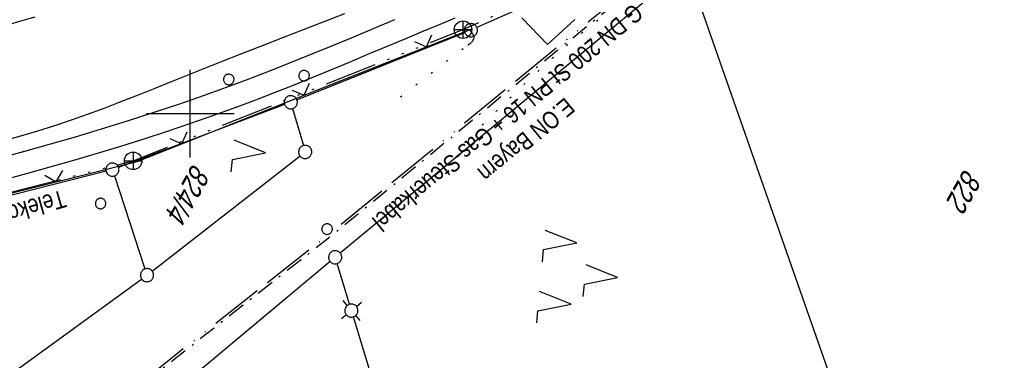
# Model space of a CAD drawing. Extents: x 509054 to 510069, y 459212 to 460305.
# Tile 21 of 66: x 509581 to 509693, y 459472 to 459511. Entities that reach past the tile are written whole.
import ezdxf
from ezdxf.enums import TextEntityAlignment as Align

# ---------------------------------------------------------------- set-up
doc = ezdxf.new("R2010")
doc.units = 0
doc.header["$LTSCALE"] = 10
doc.header["$MEASUREMENT"] = 0
for name, pattern in [('ACAD_ISO13W100', [36, 12, -3, 12, -3, 0, -3, 0, -3]), ('ACAD_ISO14W100', [25.5, 12, -3, 0.5, -3, 0.5, -3, 0.5, -3]), ('LT00', [0]), ('LT02', [0.4, 0.2, -0.2]), ('LT07', [0.22, 0.02, -0.2]), ('LT08', [0.42, 0.2, -0.1, 0.02, -0.1])]:
    doc.linetypes.add(name, pattern=pattern)
doc.layers.get('0').update_dxf_attribs({"linetype": 'LT00'})
for name, color, linetype in [('--EK_FBR', 1, 'LT00'), ('DFK_FLUR_NR', 250, 'LT00'), ('DFK_GZPKT', 250, 'LT00'), ('DFK_KATASTER', 250, 'LT00'), ('DFK_NUTZUNG', 250, 'LT00'), ('DFK_TOPO-ANL', 252, 'LT00'), ('DFK_VERMPKT', 252, 'LT00'), ('GASLTG', 250, 'ACAD_ISO13W100'), ('GASLTG_TEXT', 250, 'Continuous'), ('TELEKOM', 210, 'ACAD_ISO14W100'), ('TELEKOM_TEXT', 210, 'Continuous'), ('V110_AFBR_BAB', 250, 'LT00'), ('V110_GEHOELZ', 250, 'LT07'), ('V110_GEHWEG', 250, 'LT00'), ('V110_LG_MARK', 250, 'LT02'), ('V110_RASTER', 250, 'LT00'), ('V110_ZAUN', 40, 'LT00')]:
    doc.layers.add(name, color=color, linetype=linetype)
doc.styles.get("Standard").update_dxf_attribs({"font": 'ARIAL.TTF'})
doc.styles.add('Versorgungsltg', font='ARIAL.TTF', dxfattribs={"width": 0.8, "height": 2})

# ---------------------------------------------------------------- blocks, each defined once
blk = doc.blocks.new('SYMB7010')
at = {"color": 0, "linetype": 'ByBlock'}
for points in [[(-0.031408, 0.499213), (-0.093728, 0.49134), (-0.15457, 0.475719), (-0.212975, 0.452595), (-0.268021, 0.422333), (-0.31884, 0.385411), (-0.36463, 0.342411), (-0.40467, 0.29401), (-0.438329, 0.240973), (-0.465074, 0.184136), (-0.484486, 0.124395), (-0.496256, 0.062692), (-0.5002, 0)], [(-0.5002, 0), (-0.496256, -0.062692), (-0.484486, -0.124395), (-0.465075, -0.184136), (-0.438329, -0.240973), (-0.404671, -0.29401), (-0.36463, -0.342411), (-0.31884, -0.385411), (-0.268021, -0.422333), (-0.212975, -0.452595), (-0.154571, -0.475719), (-0.093728, -0.49134), (-0.031408, -0.499213), (0.031408, -0.499213)], [(0.5002, 0), (0.496256, 0.062692), (0.484485, 0.124395), (0.465074, 0.184136), (0.438329, 0.240973), (0.40467, 0.29401), (0.36463, 0.342411), (0.31884, 0.385411), (0.268021, 0.422333), (0.212975, 0.452595), (0.15457, 0.475719), (0.093728, 0.49134), (0.031408, 0.499213), (-0.031408, 0.499213)], [(0.031408, -0.499213), (0.093728, -0.491341), (0.15457, -0.475719), (0.212975, -0.452595), (0.268021, -0.422333), (0.31884, -0.385411), (0.36463, -0.342411), (0.404671, -0.294011), (0.438329, -0.240974), (0.465075, -0.184136), (0.484486, -0.124395), (0.496256, -0.062692), (0.500201, 0)]]:
    blk.add_lwpolyline(points, dxfattribs=at)
blk = doc.blocks.new('SYMB7030')
at = {"color": 0, "linetype": 'ByBlock'}
for p, q in [((-0.353695, 0.353695), (-0.697, 0.697)), ((0.353695, 0.353695), (0.697, 0.697)), ((-0.353695, -0.353695), (-0.697, -0.697)), ((0.353695, -0.353695), (0.697, -0.697))]:
    blk.add_line(p, q, dxfattribs=at)
for points in [[(-0.031408, 0.499213), (-0.093728, 0.49134), (-0.15457, 0.475719), (-0.212975, 0.452595), (-0.268021, 0.422333), (-0.31884, 0.385411), (-0.36463, 0.342411), (-0.40467, 0.29401), (-0.438329, 0.240973), (-0.465074, 0.184136), (-0.484486, 0.124395), (-0.496256, 0.062692), (-0.5002, 0)], [(-0.5002, 0), (-0.496256, -0.062692), (-0.484486, -0.124395), (-0.465074, -0.184136), (-0.438329, -0.240973), (-0.404671, -0.29401), (-0.36463, -0.342411), (-0.31884, -0.385411), (-0.268021, -0.422333), (-0.212975, -0.452595), (-0.15457, -0.475719), (-0.093728, -0.49134), (-0.031408, -0.499213), (0.031408, -0.499213), (0.093728, -0.49134), (0.15457, -0.475719), (0.212975, -0.452595), (0.268021, -0.422333), (0.31884, -0.385411), (0.36463, -0.342411), (0.404671, -0.29401), (0.438329, -0.240973), (0.465075, -0.184136), (0.484486, -0.124395), (0.496256, -0.062692), (0.500201, 0)], [(0.5002, 0), (0.496256, 0.062692), (0.484485, 0.124395), (0.465074, 0.184136), (0.438329, 0.240973), (0.40467, 0.29401), (0.36463, 0.34241), (0.31884, 0.385411), (0.268021, 0.422333), (0.212975, 0.452595), (0.15457, 0.475719), (0.093728, 0.49134), (0.031408, 0.499213), (-0.031408, 0.499213)]]:
    blk.add_lwpolyline(points, dxfattribs=at)
blk = doc.blocks.new('SYMB7222')
at = {"color": 0, "linetype": 'ByBlock'}
blk.add_line((0, 0.185), (-0.11, -0.185), dxfattribs=at)
blk.add_lwpolyline([(0.25, -0.185), (0.11, -0.185), (0, 0.185)], dxfattribs=at)
blk = doc.blocks.new('SYMB7221')
at = {"color": 0, "linetype": 'ByBlock'}
for p, q in [((0, 0.435), (-0.11, 0.065)), ((0.11, 0.065), (0, 0.435)), ((0.25, 0.065), (0.11, 0.065)), ((-0.35, -0.065), (-0.46, -0.435)), ((0.35, -0.065), (0.24, -0.435))]:
    blk.add_line(p, q, dxfattribs=at)
for points in [[(-0.1, -0.435), (-0.24, -0.435), (-0.35, -0.065)], [(0.6, -0.435), (0.46, -0.435), (0.35, -0.065)]]:
    blk.add_lwpolyline(points, dxfattribs=at)
blk = doc.blocks.new('SYMB0011')
at = {"color": 0, "linetype": 'ByBlock'}
for p, q in [((0.5, 0), (-0.5, 0)), ((0, 0.5), (0, -0.5))]:
    blk.add_line(p, q, dxfattribs=at)
blk = doc.blocks.new('SYMB0024')
at = {"color": 0, "linetype": 'ByBlock'}
for p, q in [((-0.5, 0.5), (0, 0)), ((0, 0), (0.5, 0.5))]:
    blk.add_line(p, q, dxfattribs=at)

msp = doc.modelspace()

# ---------------------------------------------------------------- linework, layer by layer
at = {"layer": '--EK_FBR'}
msp.add_lwpolyline([(509578.78, 459496.93), (509580.67, 459497.45), (509582.62, 459498.03), (509584.55, 459498.64), (509586.47, 459499.29), (509588.39, 459499.97), (509590.3, 459500.67), (509592.2, 459501.4), (509594.09, 459502.14), (509595.99, 459502.89), (509597.88, 459503.65), (509599.77, 459504.41), (509601.66, 459505.18), (509603.55, 459505.94), (509605.89, 459506.86), (509608.23, 459507.78), (509610.57, 459508.69), (509612.92, 459509.6), (509615.26, 459510.5), (509617.61, 459511.4)], dxfattribs=at)
at = {"layer": 'DFK_KATASTER'}
for p, q in [((509654.58, 459519.57), (509632.68, 459509.81)), ((509656.71, 459516.86), (509617.1, 459484.1)), ((509680.83, 459447.54), (509658.32, 459511.83)), ((509612.16, 459501.57), (509631.29, 459509.23)), ((509610.76, 459501.02), (509591.83, 459493.87)), ((509611.67, 459500.57), (509612.89, 459496.35)), ((509595.66, 459482.04), (509612.51, 459495.17)), ((509590.4, 459493.43), (509553.71, 459484.15)), ((509591.36, 459492.9), (509594.84, 459482.29)), ((509615.94, 459483.14), (509599.5, 459469.39)), ((509618.15, 459478.26), (509616.74, 459482.9)), ((509566.34, 459460.76), (509594.46, 459481.14)), ((509629.85, 459440.11), (509618.59, 459476.82))]:
    msp.add_line(p, q, dxfattribs=at)
at = {"layer": 'DFK_TOPO-ANL'}
for p, q in [((509640.71, 459507.86), (509637.81, 459510.92)), ((509643.83, 459510.71), (509640.71, 459507.86))]:
    msp.add_line(p, q, dxfattribs=at)
at = {"layer": 'GASLTG', "ltscale": 0.05, "flags": 128}
msp.add_lwpolyline([(509732.48, 459567.69), (509729.94, 459565.36), (509725.51, 459562.81), (509720.09, 459559.78), (509714.04, 459556.13), (509710.28, 459553.89), (509696.3, 459545.64), (509680.28, 459535.94), (509675.54, 459533.13), (509662.67, 459524.53), (509661.31, 459523.49), (509654.68, 459518.01), (509641.53, 459507.31), (509616.04, 459486.4), (509597.79, 459472.06), (509592.36, 459467.67), (509583.44, 459461.06), (509571.13, 459452.34), (509560.96, 459446.08), (509536.18, 459431.58), (509531.7, 459429.29), (509524.56, 459425.59), (509512.62, 459419.97), (509500.19, 459414.01), (509494.35, 459411.46), (509484.5, 459407.13), (509475.95, 459403.85), (509460.65, 459398.15), (509446.94, 459393.44), (509428.45, 459387.85), (509407.17, 459382.36), (509385.48, 459378.15), (509377.07, 459376.74), (509356.92, 459372.99), (509353.25, 459372.22), (509352.3, 459371.75), (509351.45, 459371.07), (509350.6, 459369.66), (509337.3, 459345.94), (509334.65, 459340.87)], dxfattribs=at)
at = {"layer": 'GASLTG', "color": 80, "linetype": 'LT08', "flags": 128}
msp.add_lwpolyline([(509732.69, 459567.46), (509730.12, 459565.11), (509725.66, 459562.54), (509720.24, 459559.52), (509714.19, 459555.87), (509710.44, 459553.63), (509696.46, 459545.39), (509680.44, 459535.68), (509675.7, 459532.87), (509662.84, 459524.29), (509661.5, 459523.26), (509654.87, 459517.78), (509641.72, 459507.07), (509616.22, 459486.16), (509597.97, 459471.82), (509592.54, 459467.43), (509583.62, 459460.81), (509571.3, 459452.09), (509561.11, 459445.83), (509536.33, 459431.32), (509531.84, 459429.02), (509524.69, 459425.32), (509512.75, 459419.7), (509500.31, 459413.74), (509494.47, 459411.18), (509484.61, 459406.86), (509476.06, 459403.57), (509460.75, 459397.86), (509447.03, 459393.15), (509428.53, 459387.57), (509407.23, 459382.07), (509385.53, 459377.85), (509377.12, 459376.45), (509356.97, 459372.69), (509353.34, 459371.94), (509352.47, 459371.5), (509351.68, 459370.87), (509350.86, 459369.51), (509337.56, 459345.79), (509334.92, 459340.72)], dxfattribs=at)
at = {"layer": 'TELEKOM', "ltscale": 0.05, "flags": 128}
msp.add_lwpolyline([(509415.17, 459474.51), (509453.85, 459473.6), (509490.24, 459475.47), (509526.49, 459479.71), (509563.63, 459486.99), (509593.49, 459494.62), (509631.09, 459509.57), (509661.27, 459523.19), (509694.05, 459540.68), (509726.56, 459561.45), (509756.95, 459585.4), (509785.89, 459607.15), (509785.96, 459607.23)], dxfattribs=at)
at = {"layer": 'TELEKOM_TEXT'}
for p, q in [((509631.09, 459510.57), (509631.09, 459508.57)), ((509630.09, 459509.57), (509632.09, 459509.57)), ((509593.49, 459495.62), (509593.49, 459493.62)), ((509592.49, 459494.62), (509594.49, 459494.62))]:
    msp.add_line(p, q, dxfattribs=at)
for centre in [(509631.09, 459509.57), (509593.49, 459494.62)]:
    msp.add_circle(centre, 1, dxfattribs=at)
at = {"layer": 'V110_AFBR_BAB'}
msp.add_lwpolyline([(509578.78, 459496.93), (509580.67, 459497.45), (509582.62, 459498.03), (509584.55, 459498.64), (509586.47, 459499.29), (509588.39, 459499.97), (509590.3, 459500.67), (509592.2, 459501.4), (509594.09, 459502.14), (509595.99, 459502.89), (509597.88, 459503.65), (509599.77, 459504.41), (509601.66, 459505.18), (509603.55, 459505.94), (509605.89, 459506.86), (509608.23, 459507.78), (509610.57, 459508.69), (509612.92, 459509.6), (509615.26, 459510.5), (509617.61, 459511.4)], dxfattribs=at)
at = {"layer": 'V110_GEHOELZ', "flags": 128}
msp.add_lwpolyline([(509633.28, 459498.71), (509634.59, 459500), (509635.91, 459501.29), (509637.23, 459502.57), (509638.56, 459503.83), (509639.9, 459505.08), (509641.26, 459506.31), (509642.63, 459507.52), (509644.03, 459508.7), (509645.44, 459509.85), (509646.89, 459510.96), (509648.36, 459512.04), (509649.68, 459512.95), (509651.03, 459513.83), (509652.39, 459514.69), (509653.77, 459515.53), (509655.16, 459516.35), (509656.57, 459517.16), (509657.97, 459517.96), (509659.38, 459518.75), (509660.79, 459519.55), (509662.2, 459520.35), (509663.89, 459521.33), (509665.57, 459522.32), (509667.24, 459523.32), (509668.91, 459524.33), (509670.58, 459525.34), (509672.25, 459526.34), (509673.92, 459527.35), (509675.59, 459528.35), (509677.27, 459529.34), (509679.48, 459530.63), (509681.7, 459531.89), (509683.93, 459533.15), (509686.17, 459534.39), (509688.42, 459535.63), (509690.66, 459536.85), (509692.92, 459538.08), (509695.17, 459539.3), (509697.7, 459540.67), (509700.23, 459542.05), (509702.76, 459543.43), (509705.28, 459544.82), (509707.8, 459546.22), (509710.31, 459547.63), (509712.81, 459549.05), (509714.9, 459550.26), (509716.98, 459551.49), (509719.05, 459552.73), (509721.11, 459553.99), (509723.16, 459555.27), (509725.18, 459556.58), (509728.03, 459558.48), (509730.84, 459560.43), (509733.61, 459562.43), (509736.35, 459564.49), (509739.05, 459566.58), (509741.72, 459568.73), (509743.55, 459570.24), (509745.36, 459571.78), (509747.16, 459573.33), (509748.95, 459574.89), (509750.73, 459576.47), (509752.5, 459578.05), (509754.26, 459579.65), (509756.02, 459581.25), (509757.77, 459582.85), (509759.52, 459584.46)], dxfattribs=at)
at = {"layer": 'V110_GEHOELZ'}
msp.add_lwpolyline([(509623.97, 459501.92), (509631.66, 459507.85), (509631.86, 459508), (509632.06, 459508.15), (509632.23, 459508.32), (509632.34, 459508.5), (509632.36, 459508.7), (509632.3, 459508.91), (509632.18, 459509.14), (509632.02, 459509.37), (509631.83, 459509.61)], dxfattribs=at)
at = {"layer": 'V110_GEHWEG'}
for points in [[(509576.81, 459494.53), (509580.98, 459495.66), (509583.95, 459496.5), (509586.92, 459497.36), (509589.89, 459498.25), (509592.84, 459499.17), (509595.78, 459500.11), (509598.71, 459501.09), (509601.63, 459502.11), (509604.54, 459503.16), (509606.91, 459504.04), (509609.27, 459504.96), (509611.62, 459505.89), (509613.97, 459506.84), (509616.31, 459507.8), (509618.65, 459508.77), (509620.98, 459509.75), (509623.31, 459510.74)], [(509577.15, 459492.02), (509581.34, 459493.17), (509584.04, 459493.93), (509586.72, 459494.7), (509589.41, 459495.49), (509592.08, 459496.3), (509594.75, 459497.14), (509597.41, 459498), (509600.06, 459498.89), (509602.7, 459499.81), (509605.33, 459500.76), (509607.48, 459501.57), (509609.62, 459502.4), (509611.76, 459503.25), (509613.89, 459504.11), (509616.02, 459504.98), (509618.14, 459505.87), (509620.26, 459506.76), (509622.38, 459507.65), (509624.51, 459508.54), (509626.63, 459509.43), (509628.42, 459510.17), (509630.21, 459510.92)]]:
    msp.add_lwpolyline(points, dxfattribs=at)
at = {"layer": 'V110_LG_MARK', "ltscale": 1.5, "flags": 128}
msp.add_lwpolyline([(509573.67, 459508.6), (509576, 459509.25), (509578.34, 459509.9), (509580.67, 459510.56), (509583, 459511.23), (509585.32, 459511.9), (509587.64, 459512.59), (509589.96, 459513.3), (509592.27, 459514.02), (509594.3, 459514.68), (509596.34, 459515.36), (509598.37, 459516.04), (509600.39, 459516.74), (509602.42, 459517.44), (509604.44, 459518.15), (509606.46, 459518.86)], dxfattribs=at)
at = {"layer": 'V110_RASTER'}
for p, q in [((509600, 459495), (509600, 459505)), ((509595, 459500), (509605, 459500))]:
    msp.add_line(p, q, dxfattribs=at)
at = {"layer": 'V110_ZAUN'}
for p, q in [((509626.93, 459507.62), (509631.83, 459509.56)), ((509612.99, 459502.1), (509626.93, 459507.62)), ((509599.04, 459496.57), (509612.99, 459502.1)), ((509570.16, 459488.58), (509584.71, 459492.23))]:
    msp.add_line(p, q, dxfattribs=at)
msp.add_lwpolyline([(509584.71, 459492.23), (509593.93, 459494.55), (509599.04, 459496.57)], dxfattribs=at)

# ---------------------------------------------------------------- block references
at = {"layer": 'DFK_GZPKT', "xscale": 1.500000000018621, "yscale": 1.5, "zscale": 1.5, "rotation": 264.7377099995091}
for name, p in [('SYMB7010', (509631.99, 459509.51)), ('SYMB7010', (509611.46, 459501.29)), ('SYMB7010', (509613.1, 459495.63)), ('SYMB7010', (509591.13, 459493.61)), ('SYMB7010', (509616.52, 459483.62)), ('SYMB7010', (509595.07, 459481.58)), ('SYMB7030', (509618.37, 459477.54))]:
    msp.add_blockref(name, p, dxfattribs=at)
at = {"layer": 'DFK_NUTZUNG', "xscale": 10.00000000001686, "yscale": 10, "zscale": 10, "rotation": 264.7377100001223}
for name, p in [('SYMB7222', (509606.74, 459495.69)), ('SYMB7221', (509644.38, 459481.71))]:
    msp.add_blockref(name, p, dxfattribs=at)
at = {"layer": 'DFK_VERMPKT', "xscale": 1.200000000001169, "yscale": 1.200000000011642, "zscale": 1.2, "rotation": 264.7377100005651}
for p in [(509604.39, 459503.89), (509612.98, 459504.32), (509589.78, 459489.75), (509615.6, 459486.83)]:
    msp.add_blockref('SYMB7010', p, dxfattribs=at)
at = {"layer": 'V110_GEHWEG', "xscale": 0.09999999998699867, "yscale": 0.09999999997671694, "zscale": 0.1, "rotation": 240.5924999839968}
for p in [(509626.63, 459509.43), (509604.54, 459503.16), (509605.33, 459500.76), (509580.98, 459495.66)]:
    msp.add_blockref('SYMB0011', p, dxfattribs=at)
at = {"layer": 'V110_ZAUN', "yscale": 2.099999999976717, "zscale": 2.1}
for p, xscale, rotation in [((509626.93, 459507.62), 2.099999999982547, 21.60992999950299), ((509612.99, 459502.1), 2.099999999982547, 21.60992999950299), ((509599.04, 459496.57), 2.099999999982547, 21.60992999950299), ((509584.71, 459492.23), 2.100000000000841, 14.09136999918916)]:
    msp.add_blockref('SYMB0024', p, dxfattribs=dict(at, xscale=xscale, rotation=rotation))

# ---------------------------------------------------------------- texts
at = {"layer": 'DFK_FLUR_NR', "oblique": 13.754, "width": 0.75}
for s, p in [('824/4', (509600.33, 459494.42)), ('822', (509688.27, 459493.83))]:
    msp.add_text(s, height=2.5, rotation=240.5925, dxfattribs=at).set_placement(p)
at = {"layer": 'GASLTG_TEXT', "insert": (509637.23, 459498.28), "char_height": 2, "attachment_point": 5, "rotation": 219.4475, "style": 'Versorgungsltg'}
msp.add_mtext('E.ON Bayern\\PG DN 200 St PN 16 + Gas-Steuerkabel', dxfattribs=at)
at = {"layer": 'TELEKOM_TEXT', "style": 'Versorgungsltg', "width": 0.8}
msp.add_text('Telekom Freileitung', height=2, rotation=196.0395, dxfattribs=at).set_placement((509576.03, 459488.6), align=Align.CENTER)

doc.saveas('drawing.dxf')
